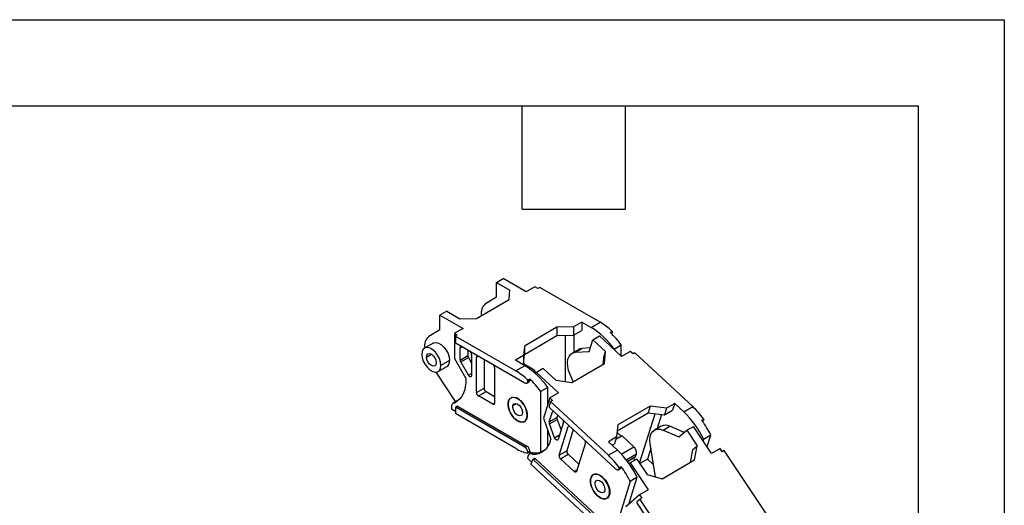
# Model space of a CAD drawing. Header units: millimetres. Extents: x 0 to 1397, y 0 to 1080.
# Tile 9 of 9: x 1034 to 1397, y 900 to 1080. Entities that reach past the tile are written whole.
import ezdxf

# ---------------------------------------------------------------- set-up
doc = ezdxf.new("R2010")
doc.units = ezdxf.units.MM
doc.header["$LTSCALE"] = 5
doc.layers.add('TEXT', color=140, linetype='Continuous', lineweight=25)

msp = doc.modelspace()

# ---------------------------------------------------------------- linework, layer by layer
at = {"color": 7, "linetype": 'Continuous'}
for p, q in [((0.01, 1079.51), (1397.01, 1079.51)), ((1397.01, 1079.51), (1397.01, 0.01))]:
    msp.add_line(p, q, dxfattribs=at)
for p, q in [((1209.77, 982.63), (1212.24, 984.06)), ((1220.73, 979.16), (1212.24, 984.06)), ((1209.77, 982.63), (1214.65, 979.81)), ((1209.77, 977.32), (1209.77, 982.63)), ((1223.91, 981), (1220.73, 979.16)), ((1224.97, 980.38), (1223.91, 981)), ((1225.68, 980.79), (1224.97, 980.38)), ((1247.95, 967.93), (1225.68, 980.79)), ((1205.71, 974.82), (1209.77, 977.32)), ((1214.37, 976.3), (1214.65, 979.81)), ((1202.35, 969.36), (1214.37, 976.3)), ((1191.39, 972.02), (1188.91, 970.59)), ((1188.91, 970.59), (1197.4, 965.69)), ((1188.91, 965.28), (1188.91, 970.59)), ((1191.39, 972.02), (1196.26, 969.2)), ((1196.26, 969.2), (1202.35, 969.36)), ((1232.04, 966.1), (1220.02, 959.16)), ((1238.13, 966.26), (1232.04, 966.1)), ((1232.04, 966.1), (1232.04, 962.99)), ((1241.17, 968.02), (1238.13, 966.26)), ((1238.13, 966.26), (1238.13, 963.16)), ((1241.17, 968.02), (1244.63, 966.01)), ((1241.17, 968.02), (1241.17, 964.91)), ((1244.63, 966.01), (1247.95, 967.93)), ((1184.85, 962.78), (1188.91, 965.28)), ((1197.4, 965.69), (1194.21, 963.85)), ((1194.21, 963.85), (1195.27, 963.24)), ((1194.21, 963.85), (1194.21, 954.54)), ((1195.27, 963.24), (1194.57, 962.83)), ((1194.57, 962.83), (1194.57, 960.79)), ((1194.57, 962.83), (1216.84, 949.97)), ((1220.02, 956.05), (1232.04, 962.99)), ((1232.04, 962.99), (1238.13, 963.16)), ((1235.23, 946.06), (1235.23, 963.08)), ((1238.13, 963.16), (1241.17, 964.91)), ((1238.27, 963.24), (1238.27, 956.88)), ((1245.31, 961.47), (1247.79, 962.9)), ((1255.9, 955.35), (1247.79, 962.9)), ((1251.7, 964.16), (1252.41, 964.57)), ((1252.41, 964.14), (1251.99, 963.89)), ((1252.41, 964.57), (1252.41, 964.14)), ((1186.41, 960.22), (1183.23, 958.38)), ((1194.92, 960.18), (1220.24, 945.56)), ((1196.34, 958.54), (1197.04, 958.95)), ((1197.04, 958.95), (1199.87, 957.32)), ((1220.02, 959.16), (1219.74, 955.65)), ((1220.02, 959.16), (1220.02, 956.05)), ((1243.97, 957.17), (1245.31, 961.47)), ((1245.31, 961.47), (1249.98, 957.13)), ((1253.12, 958.04), (1255.73, 959.55)), ((1255.73, 955.51), (1255.73, 959.55)), ((1183.93, 955.09), (1185.73, 956.13)), ((1196.34, 953.98), (1196.34, 958.54)), ((1196.34, 953.98), (1199.16, 955.62)), ((1199.16, 957.73), (1199.16, 955.62)), ((1200.58, 956.09), (1200.58, 948.27)), ((1202.35, 955.07), (1203.05, 955.48)), ((1202.35, 942.01), (1202.35, 955.07)), ((1203.05, 955.48), (1208.36, 952.42)), ((1219.74, 955.65), (1216.7, 953.89)), ((1219.74, 952.54), (1220.02, 956.05)), ((1219.74, 955.65), (1219.74, 952.54)), ((1240.07, 957.92), (1237.59, 956.49)), ((1238.85, 956.86), (1241.33, 958.29)), ((1238.85, 956.86), (1243.97, 957.17)), ((1244.37, 958.47), (1241.33, 958.29)), ((1249.19, 954.61), (1249.98, 957.13)), ((1249.57, 952.71), (1249.98, 957.13)), ((1253.12, 958.04), (1253.12, 957.94)), ((1259.08, 957.19), (1255.9, 955.35)), ((1260.1, 956.24), (1259.08, 957.19)), ((1260.8, 956.65), (1260.1, 956.24)), ((1282.1, 936.83), (1260.8, 956.65)), ((1188.23, 949.72), (1191.41, 951.56)), ((1192.45, 953.85), (1189.26, 952.01)), ((1194.21, 954.54), (1198.45, 947.21)), ((1196.54, 953.29), (1199.37, 954.92)), ((1199.37, 948.39), (1196.54, 953.29)), ((1199.37, 954.92), (1200.58, 952.83)), ((1205.17, 954.26), (1205.17, 943.64)), ((1220.16, 951.89), (1216.7, 953.89)), ((1220.16, 951.89), (1216.84, 949.97)), ((1219.39, 952.34), (1219.74, 952.54)), ((1223.91, 950.13), (1219.74, 952.54)), ((1237.55, 945.77), (1249.57, 952.71)), ((1249.19, 954.61), (1248.98, 952.38)), ((1194.57, 938.74), (1187.55, 949.5)), ((1199.37, 948.39), (1200.58, 949.08)), ((1209.06, 951.2), (1209.06, 938.13)), ((1223.24, 949.74), (1223.91, 950.13)), ((1223.53, 949.5), (1223.91, 949.72)), ((1223.91, 949.72), (1223.91, 950.13)), ((1223.91, 949.72), (1224.45, 949.41)), ((1224.27, 948.85), (1224.45, 949.43)), ((1226.93, 950.86), (1224.45, 949.43)), ((1224.45, 949.43), (1232.57, 941.88)), ((1226.93, 950.86), (1231.59, 946.52)), ((1238.01, 946.04), (1236.87, 948.69)), ((1220.99, 945.49), (1221.69, 945.9)), ((1221.3, 946.61), (1222, 947.02)), ((1221.3, 946.18), (1221.3, 946.61)), ((1221.3, 946.18), (1222, 946.58)), ((1222, 947.02), (1222, 946.58)), ((1231.59, 946.52), (1237.55, 945.77)), ((1202.35, 942.01), (1205.17, 943.64)), ((1203.05, 940.79), (1205.88, 942.42)), ((1208.36, 937.72), (1203.05, 940.79)), ((1205.88, 942.42), (1209.06, 940.58)), ((1228.65, 943.92), (1226.03, 942.41)), ((1226.03, 942.41), (1226.03, 919.98)), ((1228.65, 937.69), (1228.65, 943.92)), ((1232.57, 941.88), (1229.38, 940.04)), ((1195.83, 939.28), (1193.73, 938.07)), ((1194.21, 938.2), (1195.21, 938.78)), ((1194.73, 938.65), (1194.57, 938.74)), ((1195.38, 936.93), (1194.67, 936.52)), ((1194.92, 936.5), (1195.63, 936.91)), ((1195.63, 936.91), (1220.94, 922.29)), ((1208.36, 937.72), (1209.06, 938.13)), ((1215.4, 940.22), (1215.05, 940.01)), ((1215.82, 937.29), (1217.02, 937.98)), ((1229.38, 940.04), (1227.03, 932.5)), ((1229.69, 938.69), (1229.17, 937.04)), ((1229.38, 940.04), (1230.4, 939.1)), ((1230.4, 939.1), (1229.69, 938.69)), ((1229.69, 938.69), (1250.99, 918.87)), ((1266.47, 936.98), (1254.45, 930.05)), ((1266.47, 936.98), (1265.69, 934.47)), ((1272.43, 936.24), (1266.47, 936.98)), ((1275.47, 938), (1272.43, 936.24)), ((1275.47, 938), (1274.68, 935.48)), ((1275.47, 938), (1278.78, 934.91)), ((1278.78, 934.91), (1282.1, 936.83)), ((1193.15, 936.7), (1193.15, 935.88)), ((1194.57, 935.07), (1193.15, 935.88)), ((1194.57, 936.29), (1194.57, 934.25)), ((1216.84, 921.39), (1194.57, 934.25)), ((1220.24, 921.88), (1194.92, 936.5)), ((1229.22, 931.15), (1230.38, 934.85)), ((1229.41, 936.39), (1253.62, 913.87)), ((1230.38, 934.85), (1230.8, 935.09)), ((1232.33, 933.67), (1232.05, 932.78)), ((1254.25, 927.87), (1265.69, 934.47)), ((1262.52, 916), (1268.2, 934.16)), ((1265.69, 934.47), (1271.64, 933.73)), ((1270.6, 933.86), (1269, 928.77)), ((1272.43, 936.24), (1271.64, 933.73)), ((1271.64, 933.73), (1274.68, 935.48)), ((1217.58, 931.58), (1217.55, 931.56)), ((1220.05, 931.35), (1220.4, 931.56)), ((1220.98, 932.57), (1220.93, 932.54)), ((1227.03, 932.5), (1229.84, 924.77)), ((1229.22, 931.15), (1232.05, 932.78)), ((1229.28, 930.5), (1232.1, 932.13)), ((1231.15, 925.34), (1229.28, 930.5)), ((1232.1, 932.13), (1233.54, 928.19)), ((1234.44, 931.07), (1232.45, 924.73)), ((1236.13, 929.5), (1236.55, 929.74)), ((1254.45, 930.05), (1254.04, 925.63)), ((1270.43, 929.59), (1267.96, 928.16)), ((1271.25, 928.12), (1273.72, 929.55)), ((1278.97, 927.29), (1273.72, 929.55)), ((1279.92, 928.1), (1282.39, 929.53)), ((1289.01, 919.58), (1282.39, 929.53)), ((1285.46, 931.82), (1286.16, 932.23)), ((1286.05, 931.88), (1285.61, 931.62)), ((1285.71, 931.48), (1285.79, 931.52)), ((1286.16, 932.23), (1286.05, 931.88)), ((1228.65, 922.09), (1228.65, 928.04)), ((1231.15, 925.34), (1232.97, 926.39)), ((1232.82, 918.91), (1236.13, 929.5)), ((1238.08, 928.33), (1235.65, 920.55)), ((1256.06, 926.03), (1253.75, 924.7)), ((1254.2, 927.33), (1255.77, 925.87)), ((1260.38, 922), (1256.06, 926.03)), ((1271.25, 928.12), (1277.04, 925.62)), ((1277.04, 925.62), (1279.92, 928.1)), ((1279.92, 928.1), (1283.72, 922.38)), ((1286.12, 924.87), (1288.73, 926.39)), ((1287.38, 922.04), (1288.73, 926.39)), ((1220.24, 921.88), (1220.94, 922.29)), ((1242.55, 923.52), (1239.24, 912.94)), ((1254.04, 925.63), (1251, 923.87)), ((1254.32, 920.79), (1251, 923.87)), ((1252.37, 922.6), (1253.26, 923.12)), ((1254.04, 925.63), (1253.26, 923.12)), ((1268.4, 910.89), (1266.42, 923.11)), ((1282.04, 920.93), (1283.72, 922.38)), ((1282.8, 917.15), (1283.72, 922.38)), ((1286.12, 924.87), (1285.92, 924.23)), ((1221.3, 920.05), (1222, 920.45)), ((1221.3, 919.61), (1221.3, 920.05)), ((1222, 920.02), (1221.3, 919.61)), ((1222.95, 919.86), (1221.85, 919.23)), ((1222, 920.45), (1222, 920.02)), ((1222.89, 919.26), (1223.8, 919.79)), ((1227.65, 920.91), (1226.03, 919.98)), ((1232.82, 918.91), (1235.65, 920.55)), ((1233.29, 917.62), (1236.12, 919.26)), ((1236.12, 919.26), (1240.07, 915.58)), ((1254.32, 920.79), (1250.99, 918.87)), ((1255.77, 919.34), (1260.38, 922)), ((1257.57, 917.25), (1261.32, 919.42)), ((1261.01, 918.43), (1261.32, 919.42)), ((1266.7, 921.38), (1265.46, 917.42)), ((1282.04, 920.93), (1281.22, 916.23)), ((1292.19, 921.42), (1289.01, 919.58)), ((1293.02, 920.18), (1292.19, 921.42)), ((1293.73, 920.58), (1293.02, 920.18)), ((1311.11, 894.46), (1293.73, 920.58)), ((1221.34, 918.49), (1221.13, 917.83)), ((1222.71, 916.36), (1221.13, 917.83)), ((1222.97, 917.19), (1222.46, 915.54)), ((1243.76, 895.72), (1222.46, 915.54)), ((1223.77, 917.72), (1223.06, 917.31)), ((1223.41, 917.21), (1224.12, 917.61)), ((1247.62, 894.68), (1223.41, 917.21)), ((1224.12, 917.61), (1248.33, 895.09)), ((1238.36, 912.91), (1233.29, 917.62)), ((1258, 916.69), (1261.01, 918.43)), ((1258.04, 916.64), (1260.92, 918.31)), ((1258.69, 915.75), (1259.06, 916.06)), ((1261.53, 917.49), (1259.06, 916.06)), ((1259.06, 916.06), (1265.68, 906.11)), ((1260.87, 917.11), (1260.09, 917.83)), ((1261.53, 917.49), (1265.34, 911.77)), ((1265.46, 917.42), (1262.65, 915.8)), ((1267.67, 915.37), (1265.46, 917.42)), ((1270.78, 910.21), (1282.8, 917.15)), ((1238.36, 912.91), (1239.42, 913.52)), ((1245.77, 911.89), (1245.41, 911.68)), ((1254.68, 913.56), (1255.38, 913.97)), ((1254.94, 913.92), (1255.65, 914.33)), ((1254.94, 913.92), (1255.05, 914.27)), ((1255.05, 914.27), (1255.76, 914.68)), ((1255.76, 914.68), (1255.65, 914.33)), ((1265.34, 911.77), (1270.78, 910.21)), ((1246.51, 909.47), (1246.79, 909.63)), ((1259.04, 909.24), (1253.36, 891.07)), ((1258.57, 900.89), (1261.65, 910.75)), ((1261.65, 910.75), (1259.04, 909.24)), ((1262.49, 904.28), (1257.45, 899.92)), ((1265.68, 906.11), (1262.49, 904.28)), ((1262.49, 904.28), (1263.32, 903.03)), ((1250.41, 903.02), (1250.87, 903.29)), ((1250.94, 903.36), (1250.67, 903.21)), ((1262.62, 902.62), (1261.51, 901.67)), ((1261.56, 901.06), (1281.32, 871.38)), ((1263.32, 903.03), (1262.62, 902.62)), ((1262.62, 902.62), (1279.99, 876.5))]:
    msp.add_line(p, q)
at = {"flags": 128}
for points in [[(1189.26, 952.01), (1189.12, 953.24), (1188.7, 954.54), (1188.04, 955.8), (1187.2, 956.92), (1186.23, 957.8), (1185.23, 958.38), (1184.26, 958.61), (1183.41, 958.47), (1182.75, 957.98), (1182.34, 957.16), (1182.19, 956.09)], [(1186.41, 960.22), (1186.6, 960.31), (1187.44, 960.45), (1188.41, 960.22), (1189.41, 959.64), (1190.38, 958.75), (1191.23, 957.64), (1191.88, 956.38), (1192.3, 955.08), (1192.45, 953.85)], [(1182.19, 956.09), (1182.34, 954.86), (1182.75, 953.56), (1183.41, 952.3), (1184.26, 951.19), (1185.23, 950.3), (1186.23, 949.72), (1187.2, 949.49), (1188.04, 949.63), (1188.7, 950.13), (1189.12, 950.94), (1189.26, 952.01)], [(1183.93, 955.09), (1184.06, 955.81), (1184.45, 956.26), (1185.04, 956.37), (1185.73, 956.13), (1186.42, 955.58), (1187, 954.79), (1187.39, 953.89), (1187.53, 953.01)], [(1187.53, 953.01), (1187.39, 952.29), (1187, 951.84), (1186.42, 951.73), (1185.73, 951.97), (1185.04, 952.53), (1184.45, 953.32), (1184.06, 954.22), (1183.93, 955.09)], [(1236.87, 948.69), (1236.33, 950.19), (1236.02, 951.67), (1235.94, 953.06), (1236.1, 954.3), (1236.49, 955.33), (1237.1, 956.13), (1237.9, 956.64), (1238.85, 956.86)], [(1241.33, 958.29), (1240.37, 958.07), (1240.07, 957.92)], [(1200.58, 948.27), (1200.55, 948.05), (1200.46, 947.88), (1200.32, 947.79), (1200.14, 947.77), (1199.94, 947.82), (1199.73, 947.95), (1199.54, 948.15), (1199.37, 948.39)], [(1198.45, 947.21), (1198.42, 945.62), (1198.24, 944.13), (1197.91, 942.76), (1197.43, 941.52), (1196.82, 940.44), (1196.07, 939.51), (1195.2, 938.77), (1194.21, 938.2)], [(1217.55, 931.56), (1216.54, 932.31), (1215.62, 933.33), (1214.85, 934.54), (1214.3, 935.85), (1214.01, 937.14), (1214.01, 938.31), (1214.3, 939.27), (1214.85, 939.94), (1215.62, 940.27), (1216.54, 940.22), (1217.55, 939.81)], [(1214.17, 938.83), (1214.01, 937.77), (1214.15, 936.54), (1214.55, 935.24), (1215.2, 933.98), (1216.04, 932.86), (1217.01, 931.96), (1218.01, 931.37), (1218.98, 931.12), (1219.83, 931.25), (1220.5, 931.73), (1220.93, 932.54)], [(1220.93, 932.54), (1221.08, 933.6), (1220.95, 934.83), (1220.54, 936.12), (1219.89, 937.38), (1219.05, 938.51), (1218.09, 939.4), (1217.08, 940), (1216.12, 940.24), (1215.26, 940.12), (1214.6, 939.63), (1214.17, 938.83)], [(1219.27, 934.08), (1218.94, 933.56), (1218.39, 933.36), (1217.72, 933.51), (1217.02, 934), (1216.4, 934.74), (1215.96, 935.62), (1215.75, 936.52), (1215.82, 937.29)], [(1215.82, 937.29), (1216.16, 937.81), (1216.7, 938.01), (1217.38, 937.86), (1218.08, 937.37), (1218.7, 936.63), (1219.14, 935.74), (1219.34, 934.85), (1219.27, 934.08)], [(1217.55, 939.81), (1218.55, 939.06), (1219.48, 938.04), (1220.25, 936.83), (1220.8, 935.52), (1221.08, 934.23), (1221.08, 933.06), (1220.8, 932.09), (1220.25, 931.42), (1219.48, 931.1), (1218.55, 931.15), (1217.55, 931.56)], [(1266.42, 923.11), (1266.3, 924.51), (1266.42, 925.78), (1266.78, 926.85), (1267.35, 927.69), (1268.12, 928.25), (1269.06, 928.51), (1270.11, 928.47), (1271.25, 928.12)], [(1232.45, 924.73), (1232.37, 924.57), (1232.23, 924.47), (1232.05, 924.45), (1231.85, 924.51), (1231.64, 924.64), (1231.44, 924.83), (1231.28, 925.07), (1231.15, 925.34)], [(1223.41, 917.21), (1223.35, 917.26), (1223.28, 917.3), (1223.21, 917.33), (1223.14, 917.33), (1223.09, 917.32), (1223.04, 917.29), (1223, 917.25), (1222.97, 917.19)], [(1239.24, 912.94), (1239.19, 912.82), (1239.11, 912.73), (1239.01, 912.68), (1238.9, 912.65), (1238.77, 912.67), (1238.63, 912.72), (1238.5, 912.8), (1238.36, 912.91)], [(1245.15, 911.5), (1244.64, 910.79), (1244.4, 909.81), (1244.44, 908.63), (1244.76, 907.34), (1245.33, 906.05), (1246.12, 904.87), (1247.05, 903.89), (1248.05, 903.2), (1249.04, 902.83), (1249.94, 902.84), (1250.67, 903.21)], [(1246.93, 904.03), (1246.01, 905.06), (1245.25, 906.28), (1244.71, 907.59), (1244.44, 908.88), (1244.45, 910.04), (1244.75, 910.99), (1245.31, 911.65), (1246.08, 911.96), (1247.01, 911.9), (1248.02, 911.47), (1249.02, 910.71)], [(1250.67, 903.21), (1251.18, 903.91), (1251.43, 904.9), (1251.39, 906.08), (1251.07, 907.37), (1250.49, 908.65), (1249.71, 909.83), (1248.78, 910.81), (1247.78, 911.51), (1246.79, 911.87), (1245.89, 911.87), (1245.15, 911.5)], [(1253.62, 913.87), (1253.82, 913.7), (1254.03, 913.58), (1254.23, 913.51), (1254.43, 913.49), (1254.6, 913.52), (1254.75, 913.61), (1254.86, 913.74), (1254.94, 913.92)], [(1249.32, 905.24), (1248.78, 905.03), (1248.11, 905.17), (1247.41, 905.64), (1246.79, 906.38), (1246.33, 907.26), (1246.12, 908.16), (1246.18, 908.93), (1246.51, 909.47)], [(1246.51, 909.47), (1247.04, 909.68), (1247.72, 909.54), (1248.42, 909.06), (1249.04, 908.33), (1249.49, 907.44), (1249.71, 906.55), (1249.64, 905.77), (1249.32, 905.24)], [(1249.02, 910.71), (1249.94, 909.68), (1250.7, 908.47), (1251.24, 907.16), (1251.52, 905.87), (1251.51, 904.7), (1251.21, 903.75), (1250.65, 903.1), (1249.87, 902.78), (1248.95, 902.85), (1247.94, 903.27), (1246.93, 904.03)]]:
    msp.add_lwpolyline(points, dxfattribs=at)
for centre, radius, start, end in [((1208.64, 971.31), 4.57, 129.8396, 191.3902), ((1229.85, 941.78), 28.38, 34.946, 58.6181), ((1235.63, 946.97), 24.32, 46.3765, 59.5525), ((1187.76, 959.28), 4.56, 129.7742, 190.9021), ((1229.36, 940.57), 32.5, 35.7436, 46.5583), ((1251.5, 964.1), 0.909, 327.9735, 2.6266), ((1195.33, 960.82), 0.768, 182.6055, 237.3945), ((1196.77, 958.61), 0.437, 50.7967, 189.214), ((1200.61, 955.67), 1.44, 181.9565, 211.1437), ((1199.04, 956.03), 1.54, 2.6055, 57.3945), ((1202.78, 955.14), 0.437, 50.7967, 189.214), ((1189.99, 953.58), 2.47, 305.1121, 6.2001), ((1197.78, 954.03), 1.44, 181.9565, 211.1437), ((1207.53, 951.13), 1.54, 2.6055, 57.3945), ((1205.38, 927.66), 28.38, 34.946, 58.6181), ((1204.52, 929.01), 24.32, 46.3765, 59.5525), ((1220.65, 946.07), 0.655, 230.7967, 9.214), ((1221.29, 946.49), 0.719, 304.0564, 7.2558), ((1199.66, 923.42), 32.5, 35.7436, 46.5583), ((1203.88, 942.08), 1.54, 182.6055, 237.3945), ((1206.71, 943.71), 1.54, 182.6055, 237.3945), ((1194.37, 936.96), 1.24, 97.1662, 192.2078), ((1195.48, 936.7), 0.251, 54.3824, 114.3071), ((1208.63, 938.06), 0.437, 230.7967, 9.214), ((1229.87, 936.92), 0.706, 170.8971, 229.0814), ((1259.99, 913.24), 32.34, 35.9692, 46.8607), ((1194.78, 936.33), 0.218, 50.7967, 189.214), ((1230.74, 934.76), 0.372, 86.3191, 166.2688), ((1255.02, 909.86), 34.53, 25.781, 46.5275), ((1230.25, 930.9), 1.06, 166.5175, 202.5797), ((1233.08, 932.54), 1.06, 166.5175, 202.5797), ((1233.35, 931.32), 1.11, 347.1972, 24.7981), ((1236.49, 929.41), 0.372, 86.3191, 166.2688), ((1272.04, 926.44), 3.53, 61.5874, 117.0889), ((1256.23, 910.51), 36.17, 26.034, 36.1021), ((1285.48, 932.03), 0.592, 301.4021, 345.3116), ((1219.7, 920.35), 2.31, 2.6055, 57.3945), ((1223.2, 926), 6.75, 267.3328, 349.4896), ((1241.47, 923.77), 1.11, 347.1972, 24.7981), ((1224.75, 934.72), 15.5, 239.29, 257.1024), ((1218.99, 919.94), 2.31, 2.6055, 57.3945), ((1222.41, 918.27), 1.1, 64.2538, 168.3548), ((1224.11, 929.14), 9.36, 256.9706, 281.848), ((1234.21, 918.69), 1.41, 170.8971, 229.0814), ((1237.04, 920.32), 1.41, 170.8971, 229.0814), ((1228.88, 895.28), 32.34, 35.9692, 46.8607), ((1230.56, 895.73), 34.53, 25.781, 46.5275), ((1258.53, 919.87), 2.82, 350.8971, 49.0814), ((1223.87, 917.42), 0.313, 37.8847, 109.832), ((1260.82, 918.48), 0.197, 301.4021, 345.3116), ((1255.08, 914.48), 0.592, 301.4021, 345.3116), ((1226.53, 893.36), 36.17, 26.034, 36.1021), ((1261.94, 901.4), 0.504, 148.0917, 222.2402)]:
    msp.add_arc(centre, radius, start, end)
at = {"layer": 'TEXT'}
for p, q in [((31.75, 1047.75), (1365.25, 1047.75)), ((1219.2, 1009.65), (1219.2, 1047.75)), ((1257.3, 1009.65), (1257.3, 1047.75)), ((1365.25, 1047.75), (1365.25, 31.75)), ((1219.2, 1009.65), (1257.3, 1009.65))]:
    msp.add_line(p, q, dxfattribs=at)

doc.saveas('drawing.dxf')
